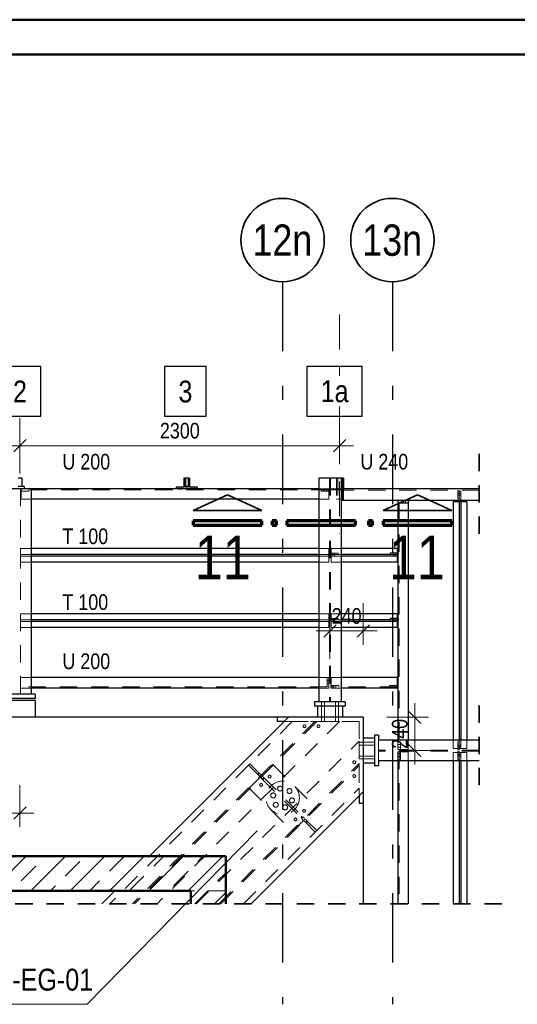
# Model space of a CAD drawing. Header units: millimetres. Extents: x 0 to 96, y -6 to 70.6.
# Tile 97 of 138: x 45.5 to 49, y 35 to 42. Entities that reach past the tile are written whole.
import ezdxf
from ezdxf.enums import TextEntityAlignment as Align

# ---------------------------------------------------------------- set-up
doc = ezdxf.new("R2010")
doc.units = ezdxf.units.MM
for name, pattern in [('DASHDOT', [1, 0.5, -0.25, 0, -0.25]), ('DASHDOTX2', [2, 1, -0.5, 0, -0.5]), ('HIDDEN', [0.375, 0.25, -0.125])]:
    doc.linetypes.add(name, pattern=pattern)
doc.layers.add('Achsen', color=7, linetype='Continuous', lineweight=20)
doc.layers.add('Schraffuren', color=7, linetype='Continuous', lineweight=20)
doc.styles.add('Arial Narrow', font='ARIALN.TTF')
doc.dimstyles.new('Arch_Strakon_dimstyle', dxfattribs={"dimtxt": 15.75, "dimasz": 1, "dimexe": 1.25, "dimexo": 0.0625, "dimgap": 1, "dimtad": 0, "dimdec": 3, "dimzin": 12, "dimdsep": 46, "dimtxsty": 'Arial Narrow', "dimblk": 'Arrowhead_Tick', "dimsah": 1, "dimcen": 0, "dimse1": 1, "dimse2": 1, "dimclrd": 6, "dimclrt": 2, "dimazin": 0, "dimtfac": 1, "dimtdec": 4, "dimtmove": 0, "dimatfit": 3, "dimldrblk": 'NONE', "dimfxl": 1, "dimtvp": 1, "dimtolj": 1, "dimtzin": 0, "dimlwd": 13, "dimarcsym": 2})
pattern_1 = [(45, (0, 0), (-0.14142136, 0.14142136), [0.15, -0.1]), (45, (-0.07071, 0.07071), (-0.14142136, 0.14142136), [])]

# ---------------------------------------------------------------- blocks, each defined once
blk = doc.blocks.new('Arrowhead_Tick')
at = {"color": 0, "linetype": 'Continuous', "lineweight": -2}
for p, q in [((0, 20), (0, -10)), ((-1, 0), (0, 0)), ((10, 0), (0, 0))]:
    blk.add_line(p, q, dxfattribs=at)
at = {"color": 2, "linetype": 'Continuous', "lineweight": 35}
blk.add_line((4.42, 4.42), (-4.42, -4.42), dxfattribs=at)
blk = doc.blocks.new('*D29')
at = {"layer": 'Achsen', "color": 6, "linetype": 'Continuous', "lineweight": 13}
blk.add_line((43.1691, 38.9836), (45.4497, 38.9836), dxfattribs=at)
at = {"layer": 'Defpoints', "color": 0}
for p in [(43.1591, 40.1634), (45.4597, 38.9836), (45.4597, 37.1492)]:
    blk.add_point(p, dxfattribs=at)
at = {"layer": 'Achsen', "color": 6, "lineweight": 13, "xscale": 0.01, "yscale": 0.01, "zscale": 0.01}
blk.add_blockref('Arrowhead_Tick', (45.4597, 38.9836), dxfattribs=at)
at = {"layer": 'Achsen', "color": 6, "lineweight": 13, "xscale": 0.01, "yscale": 0.01, "zscale": 0.01, "rotation": 180}
blk.add_blockref('Arrowhead_Tick', (43.1591, 38.9836), dxfattribs=at)
at = {"layer": 'Achsen', "color": 3, "lineweight": -2, "insert": (44.3094, 39.0911), "char_height": 0.1125, "attachment_point": 5, "style": 'Arial Narrow'}
blk.add_mtext('\\A1;2301', dxfattribs=at)
blk = doc.blocks.new('_None')
blk = doc.blocks.new('*D30')
at = {"layer": 'Achsen', "color": 6, "linetype": 'Continuous', "lineweight": 13}
blk.add_line((45.4697, 38.9836), (47.7497, 38.9836), dxfattribs=at)
at = {"layer": 'Defpoints', "color": 0}
for p in [(47.7597, 39.9269), (47.7597, 38.9836), (45.4597, 37.1492)]:
    blk.add_point(p, dxfattribs=at)
at = {"layer": 'Achsen', "color": 6, "lineweight": 13, "xscale": 0.01, "yscale": 0.01, "zscale": 0.01}
blk.add_blockref('Arrowhead_Tick', (47.7597, 38.9836), dxfattribs=at)
at = {"layer": 'Achsen', "color": 6, "lineweight": 13, "xscale": 0.01, "yscale": 0.01, "zscale": 0.01, "rotation": 180}
blk.add_blockref('Arrowhead_Tick', (45.4597, 38.9836), dxfattribs=at)
at = {"layer": 'Achsen', "color": 3, "lineweight": -2, "insert": (46.6097, 39.0911), "char_height": 0.1125, "attachment_point": 5, "style": 'Arial Narrow'}
blk.add_mtext('\\A1;2300', dxfattribs=at)
blk = doc.blocks.new('*D64')
at = {"layer": 'Achsen', "color": 6, "linetype": 'Continuous', "lineweight": 13}
blk.add_line((47.6997, 37.65), (47.9199, 37.65), dxfattribs=at)
at = {"layer": 'Defpoints', "color": 0}
for p in [(47.9299, 37.65), (47.6897, 37.1092), (47.9299, 37.0294)]:
    blk.add_point(p, dxfattribs=at)
at = {"layer": 'Achsen', "color": 6, "lineweight": 13, "xscale": 0.01, "yscale": 0.01, "zscale": 0.01}
blk.add_blockref('Arrowhead_Tick', (47.9299, 37.65), dxfattribs=at)
at = {"layer": 'Achsen', "color": 6, "lineweight": 13, "xscale": 0.01, "yscale": 0.01, "zscale": 0.01, "rotation": 180}
blk.add_blockref('Arrowhead_Tick', (47.6897, 37.65), dxfattribs=at)
at = {"layer": 'Achsen', "color": 3, "lineweight": 35, "insert": (47.8098, 37.7574), "char_height": 0.1125, "attachment_point": 5, "style": 'Arial Narrow'}
blk.add_mtext('\\A1;240', dxfattribs=at)
blk = doc.blocks.new('*D65')
at = {"layer": 'Achsen', "color": 6, "linetype": 'Continuous', "lineweight": 13}
blk.add_line((48.3, 36.7996), (48.3, 37.0194), dxfattribs=at)
at = {"layer": 'Defpoints', "color": 0}
for p in [(47.9299, 37.0294), (48.3, 37.0294), (48.04, 36.7896)]:
    blk.add_point(p, dxfattribs=at)
at = {"layer": 'Achsen', "color": 6, "lineweight": 13, "xscale": 0.01, "yscale": 0.01, "zscale": 0.01}
for p, rotation in [((48.3, 37.0294), 90), ((48.3, 36.7896), 270)]:
    blk.add_blockref('Arrowhead_Tick', p, dxfattribs=dict(at, rotation=rotation))
at = {"layer": 'Achsen', "color": 3, "lineweight": 35, "insert": (48.1926, 36.9095), "char_height": 0.1125, "attachment_point": 5, "rotation": 90, "style": 'Arial Narrow'}
blk.add_mtext('\\A1;240', dxfattribs=at)

msp = doc.modelspace()

# ---------------------------------------------------------------- hatches: boundary and pattern name
at = {"layer": 'Schraffuren', "lineweight": 13}
h = msp.add_hatch(dxfattribs=at)
h.set_pattern_fill('bB', color=6, scale=0.01, angle=45, style=0, pattern_type=2)
h.set_pattern_definition(pattern_1)
h.paths.add_polyline_path([(46.9396559, 35.7792226), (35.3846559, 35.7792226), (35.3846559, 36.0292266), (46.9396559, 36.0292247)])
h = msp.add_hatch(dxfattribs=at)
h.set_pattern_fill('bB', color=6, scale=0.01, angle=45, style=0, pattern_type=2)
h.set_pattern_definition(pattern_1)
h.paths.add_polyline_path([(46.9398316, 35.7792247), (46.9398316, 35.6861335), (46.6898316, 35.6861335), (46.6898316, 35.7792247)])

# ---------------------------------------------------------------- linework, layer by layer
at = {"color": 4, "linetype": 'Continuous', "lineweight": 50}
for p, q in [((87.5, 42.05), (0, 42.05)), ((87.25, 41.8), (1, 41.8)), ((46.9396559, 36.029231), (35.3846559, 36.0292266)), ((46.9396559, 36.0292247), (46.9396559, 35.7792226)), ((46.6898316, 35.7792226), (35.3846559, 35.7792226)), ((46.6898316, 35.7792247), (46.6898316, 35.6861335)), ((46.9398316, 35.7792226), (46.9396559, 35.7792226)), ((46.9398316, 35.7792247), (46.9398316, 35.6861335))]:
    msp.add_line(p, q, dxfattribs=at)
at = {"color": 3, "linetype": 'Continuous', "lineweight": 25}
for p, q in [((45.6087831, 39.5526023), (45.3095581, 39.5526023)), ((45.6087831, 39.1951023), (45.6087831, 39.5526023)), ((46.7991647, 39.5526023), (46.4999397, 39.5526023)), ((46.4999397, 39.5526023), (46.4999397, 39.1951023)), ((46.7991647, 39.1951023), (46.7991647, 39.5526023)), ((47.9215041, 39.5526023), (47.5230541, 39.5526023)), ((47.5230541, 39.5526023), (47.5230541, 39.1951023)), ((47.9215041, 39.1951023), (47.9215041, 39.5526023)), ((45.3095581, 39.1951023), (45.6087831, 39.1951023)), ((46.4999397, 39.1951023), (46.7991647, 39.1951023)), ((47.5230541, 39.1951023), (47.9215041, 39.1951023))]:
    msp.add_line(p, q, dxfattribs=at)
at = {"color": 2, "linetype": 'HIDDEN', "lineweight": 35, "ltscale": 0.5}
for p, q in [((48.7637737, 38.9242226), (48.7637737, 38.3392226)), ((48.7637737, 37.1142526), (48.7637737, 36.4642526)), ((48.9260159, 35.6861335), (7.2621145, 35.6861335))]:
    msp.add_line(p, q, dxfattribs=at)
at = {"color": 6, "linetype": 'HIDDEN', "lineweight": 13, "ltscale": 0.5}
for p, q in [((46.6489699, 38.7255763), (46.6389699, 38.7255763)), ((46.6489699, 38.7125563), (46.6389699, 38.7125563)), ((46.6799699, 38.7255763), (46.6699699, 38.7255763)), ((46.6799699, 38.7125563), (46.6699699, 38.7125563)), ((47.6859201, 38.7490763), (47.6859201, 37.1392255)), ((47.6934201, 38.7490763), (47.6934201, 37.1392255)), ((47.7370699, 38.7490763), (47.7370699, 38.5990763)), ((47.7470699, 38.7490763), (47.7470699, 38.5990763)), ((47.7475699, 38.7490763), (47.7475699, 38.5990763)), ((47.7696701, 38.7490763), (47.7696701, 38.6742226)), ((47.7776701, 38.7255763), (47.7696701, 38.7255763)), ((47.7776701, 38.7255763), (47.7696701, 38.7255763)), ((47.7776701, 38.7125762), (47.7696701, 38.7125761)), ((47.7776701, 38.7125563), (47.7696701, 38.7125563)), ((47.7725699, 38.7490763), (47.7725699, 38.5990763)), ((47.7730699, 38.7490763), (47.7730699, 38.6255763)), ((47.7876701, 38.7255762), (47.7776701, 38.7255763)), ((47.7876701, 38.7125762), (47.7776701, 38.7125762)), ((45.4634681, 38.6740763), (45.4634681, 37.1942261)), ((45.4686315, 38.6655763), (45.4636315, 38.6655763)), ((45.4636315, 38.6655763), (45.4636315, 38.6555763)), ((45.5236315, 38.6555763), (45.4636315, 38.6555763)), ((45.4686315, 38.6740763), (45.4686315, 38.5990763)), ((47.6809201, 38.6655763), (45.4686315, 38.6655763)), ((45.5236315, 38.6655763), (45.5236315, 38.6555763)), ((46.6049699, 38.6840763), (46.6049699, 38.6740763)), ((46.6049699, 38.6740763), (46.6049699, 38.6655763)), ((46.6239699, 38.6840763), (46.6239699, 38.6740763)), ((46.6239699, 38.6740763), (46.6239699, 38.6655763)), ((46.6949699, 38.6840763), (46.6949699, 38.6740763)), ((46.6949699, 38.6740763), (46.6949699, 38.6655763)), ((46.7139699, 38.6840763), (46.7139699, 38.6740763)), ((46.7139699, 38.6740763), (46.7139699, 38.6655763)), ((47.6809201, 38.6740763), (47.6096701, 38.6740763)), ((47.6261201, 38.6655763), (47.6261201, 38.6555763)), ((47.6861201, 38.6555763), (47.6261201, 38.6555763)), ((47.6466201, 38.6740763), (47.6466201, 38.6655763)), ((47.6466201, 38.6655763), (47.6466201, 38.6555763)), ((47.6656201, 38.6740763), (47.6656201, 38.6655763)), ((47.6656201, 38.6655763), (47.6656201, 38.6555763)), ((47.6809201, 38.6740763), (47.6809201, 38.5990763)), ((47.6861201, 38.6655763), (47.6809201, 38.6655763)), ((47.6861201, 38.6655763), (47.6861201, 38.6555763)), ((47.7134201, 38.6742226), (47.6934201, 38.6742226)), ((47.7134201, 38.6662226), (47.6934201, 38.6662226)), ((47.7696701, 38.6742226), (47.7134201, 38.6742226)), ((47.7134201, 38.6742226), (47.7134201, 38.6662226)), ((47.7696701, 38.6662226), (47.7134201, 38.6662226)), ((47.7696701, 38.6662226), (47.7696701, 38.5892226)), ((47.7730699, 38.6255763), (47.7696701, 38.6255763)), ((47.7730699, 38.6255763), (47.7730699, 38.6250839)), ((47.7730699, 38.6250839), (47.7730699, 38.623677)), ((47.7876701, 38.6742226), (47.7876701, 38.6647226)), ((47.7876701, 38.6647226), (47.7876701, 38.5892226)), ((48.7637737, 38.6647226), (47.7876701, 38.6647226)), ((48.6105159, 38.6647226), (48.6105159, 38.6047226)), ((48.6205159, 38.6407226), (48.6105159, 38.6407226)), ((48.6205159, 38.6287226), (48.6105159, 38.6287226)), ((48.6205159, 38.6647226), (48.6205159, 38.6545763)), ((48.6205159, 38.6545763), (48.6205159, 38.6047226)), ((48.6315159, 38.6545763), (48.6205159, 38.6545763)), ((48.6315159, 38.6407227), (48.6205159, 38.6407226)), ((48.6315159, 38.6287227), (48.6205159, 38.6287226)), ((48.6315159, 38.6545763), (48.6315159, 38.5892226)), ((45.5397181, 38.5990763), (45.4686315, 38.5990763)), ((47.6809201, 38.5990763), (47.6096701, 38.5990763)), ((47.7470699, 38.5990763), (47.7370699, 38.5990763)), ((47.7725699, 38.5990763), (47.7475699, 38.5990763)), ((47.7730699, 38.6125763), (47.7696701, 38.6125763)), ((47.7730699, 38.623677), (47.7730699, 38.6215697)), ((47.7730699, 38.6215697), (47.7730699, 38.6190827)), ((47.7730699, 38.6190827), (47.7730699, 38.6165948)), ((47.7730699, 38.6165948), (47.7730699, 38.6144846)), ((47.7730699, 38.6144846), (47.7730699, 38.6130735)), ((47.7730699, 38.6130735), (47.7730699, 38.6125763)), ((47.7730699, 38.6125763), (47.7730699, 38.5990763)), ((47.7776701, 38.5990763), (47.7730699, 38.5990763)), ((48.1870167, 38.5690763), (48.1870167, 36.7978026)), ((48.2130153, 38.5790763), (48.2130152, 38.5690763)), ((48.2130153, 38.5890763), (48.2130153, 38.5790763)), ((48.2340153, 38.5790763), (48.2340152, 38.5690763)), ((48.2340153, 38.5890763), (48.2340153, 38.5790763)), ((48.6205159, 38.6047226), (48.6105159, 38.6047226)), ((48.6205159, 38.6047226), (48.6205159, 38.5892226)), ((48.6315159, 38.5790763), (48.6205159, 38.5790763)), ((45.5397181, 38.2442261), (45.4636315, 38.2442261)), ((45.4636315, 38.2442261), (45.4636315, 38.1997261)), ((45.5397181, 38.1997261), (45.4636315, 38.1997261)), ((45.4636315, 38.1997261), (45.4636315, 38.1887261)), ((47.6809201, 38.2442261), (47.6096701, 38.2442261)), ((47.6809201, 38.1997261), (47.6096701, 38.1997261)), ((47.6809201, 38.2442261), (47.6809201, 38.1997261)), ((47.6809201, 38.1997261), (47.6809201, 38.1887261)), ((47.7478567, 38.2097261), (47.6878567, 38.2097261)), ((47.6878567, 38.2097261), (47.6878567, 38.1997261)), ((47.6984201, 38.1997261), (47.6878567, 38.1997261)), ((47.7696701, 38.2442261), (47.6984201, 38.2442261)), ((47.6984201, 38.2442261), (47.6984201, 38.1997261)), ((47.7478567, 38.1997261), (47.6984201, 38.1997261)), ((47.6984201, 38.1997261), (47.6984201, 38.1887261)), ((47.711859, 38.2097261), (47.7118589, 38.1997261)), ((47.7118589, 38.1997261), (47.7118589, 38.1887261)), ((47.7238589, 38.1997261), (47.7238588, 38.1887261)), ((47.7238589, 38.2097261), (47.7238589, 38.1997261)), ((47.7478567, 38.2097261), (47.7478567, 38.1997261)), ((47.7696701, 38.1997261), (47.7478567, 38.1997261)), ((48.1735159, 38.1997261), (48.1235159, 38.1997261)), ((48.1475159, 38.2097261), (48.147516, 38.1997261)), ((48.147516, 38.1997261), (48.147516, 38.1887261)), ((48.1595159, 38.2097261), (48.159516, 38.1997261)), ((48.159516, 38.1997261), (48.159516, 38.1887261)), ((48.1735159, 38.2097261), (48.1735159, 38.1997261)), ((48.1835159, 38.2097261), (48.1785167, 38.2097261)), ((48.1835159, 38.1997261), (48.1785167, 38.1997261)), ((48.1835159, 38.2097261), (48.1835159, 38.1997261)), ((45.5397181, 38.1887261), (45.4636315, 38.1887261)), ((45.4636315, 38.1887261), (45.4636315, 38.1442261)), ((45.5397181, 38.1442261), (45.4636315, 38.1442261)), ((47.6809201, 38.1887261), (47.6096701, 38.1887261)), ((47.6809201, 38.1442261), (47.6096701, 38.1442261)), ((47.6809201, 38.1887261), (47.6809201, 38.1442261)), ((47.7696701, 38.1887261), (47.6984201, 38.1887261)), ((47.6984201, 38.1887261), (47.6984201, 38.1442261)), ((47.7696701, 38.1442261), (47.6984201, 38.1442261)), ((45.5397181, 37.7742261), (45.4636315, 37.7742261)), ((45.4636315, 37.7742261), (45.4636315, 37.7297261)), ((45.5397181, 37.7297261), (45.4636315, 37.7297261)), ((45.4636315, 37.7297261), (45.4636315, 37.7187261)), ((45.5397181, 37.7187261), (45.4636315, 37.7187261)), ((45.4636315, 37.7187261), (45.4636315, 37.6742261)), ((47.6809201, 37.7742261), (47.6096701, 37.7742261)), ((47.6809201, 37.7297261), (47.6096701, 37.7297261)), ((47.6809201, 37.7187261), (47.6096701, 37.7187261)), ((47.6809201, 37.7742261), (47.6809201, 37.7297261)), ((47.6809201, 37.7297261), (47.6809201, 37.7187261)), ((47.6809201, 37.7187261), (47.6809201, 37.6742261)), ((47.7478567, 37.7397261), (47.6878567, 37.7397261)), ((47.6878567, 37.7397261), (47.6878567, 37.7297261)), ((47.6984201, 37.7297261), (47.6878567, 37.7297261)), ((47.7696701, 37.7742261), (47.6984201, 37.7742261)), ((47.6984201, 37.7742261), (47.6984201, 37.7297261)), ((47.7478567, 37.7297261), (47.6984201, 37.7297261)), ((47.6984201, 37.7297261), (47.6984201, 37.7187261)), ((47.7696701, 37.7187261), (47.6984201, 37.7187261)), ((47.6984201, 37.7187261), (47.6984201, 37.6742261)), ((47.7118567, 37.7297261), (47.7118566, 37.7187261)), ((47.7118567, 37.7397261), (47.7118567, 37.7297261)), ((47.7238567, 37.7297261), (47.7238566, 37.7187261)), ((47.7238567, 37.7397261), (47.7238567, 37.7297261)), ((47.7478567, 37.7397261), (47.7478567, 37.7297261)), ((47.7696701, 37.7297261), (47.7478567, 37.7297261)), ((48.1735159, 37.7297261), (48.1235159, 37.7297261)), ((48.1475181, 37.7397261), (48.1475182, 37.7297261)), ((48.1475182, 37.7297261), (48.1475182, 37.7187261)), ((48.1595181, 37.7397261), (48.1595182, 37.7297261)), ((48.1595182, 37.7297261), (48.1595182, 37.7187261)), ((48.1735159, 37.7397261), (48.1735159, 37.7297261)), ((48.1835159, 37.7397261), (48.1785167, 37.7397261)), ((48.1835159, 37.7297261), (48.1785167, 37.7297261)), ((48.1835159, 37.7397261), (48.1835159, 37.7297261)), ((45.5397181, 37.6742261), (45.4636315, 37.6742261)), ((47.6809201, 37.6742261), (47.6096701, 37.6742261)), ((47.7696701, 37.6742261), (47.6984201, 37.6742261)), ((45.5397181, 37.3142261), (45.4636315, 37.3142261)), ((45.4636315, 37.3142261), (45.4636315, 37.2392261)), ((47.6709201, 37.3142261), (47.6096701, 37.3142261)), ((47.6709201, 37.3142261), (47.6709201, 37.2477261)), ((47.6809201, 37.3142261), (47.6709201, 37.3142261)), ((47.6809201, 37.2947254), (47.6709201, 37.2947254)), ((47.6809201, 37.3142261), (47.6809201, 37.2392261)), ((47.6934201, 37.2947255), (47.6859201, 37.2947255)), ((47.7696701, 37.3142261), (47.6984201, 37.3142261)), ((47.6984201, 37.3142261), (47.6984201, 37.2392261)), ((47.6709201, 37.2477254), (45.4636315, 37.2477254)), ((45.5397181, 37.2392261), (45.4636315, 37.2392261)), ((47.6709201, 37.2392261), (47.6096701, 37.2392261)), ((47.6809201, 37.2737254), (47.6709201, 37.2737254)), ((47.6809201, 37.2392261), (47.6709201, 37.2392261)), ((47.6934201, 37.2737255), (47.6859201, 37.2737255)), ((47.7534201, 37.2577254), (47.6934201, 37.2577254)), ((47.6984201, 37.2477254), (47.6934201, 37.2477254)), ((48.1735159, 37.2477254), (47.6984201, 37.2477254)), ((47.7696701, 37.2392261), (47.6984201, 37.2392261)), ((47.7139201, 37.2577254), (47.7139201, 37.2477261)), ((47.7139201, 37.2477261), (47.7139201, 37.2392261)), ((47.7329201, 37.2577254), (47.7329201, 37.2477261)), ((47.7329201, 37.2477261), (47.7329201, 37.2392261)), ((47.7534201, 37.2577254), (47.7534201, 37.2477254)), ((48.1185159, 37.2577261), (48.1185159, 37.2477261)), ((48.1735159, 37.2577254), (48.1185159, 37.2577254)), ((48.1390159, 37.2577261), (48.1390159, 37.2477261)), ((48.1390159, 37.2477261), (48.1390159, 37.2392261)), ((48.1580159, 37.2577261), (48.1580159, 37.2477261)), ((48.1580159, 37.2477261), (48.1580159, 37.2392261)), ((47.6297065, 37.1392255), (47.6297063, 37.1092255)), ((47.6507065, 37.1392255), (47.6507063, 37.1092255)), ((47.7297064, 37.1392255), (47.7297063, 37.1092255)), ((47.7507064, 37.1392255), (47.7507063, 37.1092255)), ((47.6297063, 37.1092255), (47.6297059, 37.0292261)), ((47.6507063, 37.1092255), (47.6507059, 37.0292261)), ((47.7297063, 37.1092255), (47.7297059, 37.0292261)), ((47.7507063, 37.1092255), (47.7507059, 37.0292261)), ((47.4191812, 36.9991673), (46.1064499, 35.6861335)), ((47.5818158, 36.999186), (46.2690657, 35.6861335)), ((47.5959579, 36.9991877), (46.2832063, 35.6861335)), ((47.7585925, 36.9992064), (46.4458221, 35.6861335)), ((47.9000104, 36.9995109), (47.36289, 36.9995069)), ((47.9300104, 37.0292255), (47.3926086, 37.0292255)), ((47.7585925, 36.9992064), (47.4191812, 36.9991673)), ((47.6000335, 37.0293761), (47.6000335, 37.0292255)), ((47.6297059, 37.0292261), (47.6297058, 36.9992261)), ((47.6297058, 36.9992146), (47.6305011, 36.9992146)), ((47.6305091, 36.9991984), (47.6297058, 36.9991983)), ((47.6327738, 36.9992063), (47.6305011, 36.9992064)), ((47.6305091, 36.9992065), (47.6327885, 36.9992065)), ((47.6327738, 36.9992076), (47.636178, 36.9992075)), ((47.6361972, 36.9992053), (47.6327885, 36.9992053)), ((47.6402162, 36.9992062), (47.636178, 36.9992063)), ((47.6442336, 36.9992062), (47.6402162, 36.9992062)), ((47.6476231, 36.9992054), (47.6442144, 36.9992053)), ((47.6442336, 36.9992074), (47.6476378, 36.9992073)), ((47.6476231, 36.9992067), (47.6499026, 36.9992068)), ((47.6499105, 36.9992059), (47.6476378, 36.999206)), ((47.6507058, 36.9991996), (47.6499026, 36.9991996)), ((47.6499105, 36.9992132), (47.6507058, 36.9992131)), ((47.6507059, 37.0292261), (47.6507058, 36.9992261)), ((47.7297059, 37.0292261), (47.7297058, 36.9992261)), ((47.7297058, 36.9992074), (47.730501, 36.9992073)), ((47.730509, 36.9992046), (47.7297058, 36.9992046)), ((47.7327738, 36.9992038), (47.730501, 36.9992039)), ((47.730509, 36.999208), (47.7327885, 36.9992081)), ((47.7327738, 36.9992062), (47.736178, 36.9992061)), ((47.7361972, 36.9992057), (47.7327885, 36.9992057)), ((47.7402162, 36.9992055), (47.736178, 36.9992055)), ((47.7442335, 36.9992055), (47.7402162, 36.9992055)), ((47.747623, 36.9992058), (47.7442143, 36.9992058)), ((47.7442335, 36.999206), (47.7476377, 36.999206)), ((47.747623, 36.9992083), (47.7499025, 36.9992083)), ((47.7499105, 36.9992034), (47.7476377, 36.9992035)), ((47.7507057, 36.9992059), (47.7499025, 36.9992058)), ((47.7499105, 36.9992059), (47.7507057, 36.9992059)), ((47.7507059, 37.0292261), (47.7507057, 36.9992261)), ((47.7800335, 37.0293761), (47.7800335, 37.0292255)), ((47.9000745, 36.9992261), (47.9000745, 36.8578048)), ((46.7283391, 35.6861335), (47.9000104, 36.8578048)), ((47.9000745, 36.8578048), (47.9000745, 36.6951702)), ((48.0400104, 36.8642526), (48.0400104, 36.7928026)), ((48.1785167, 36.8642526), (48.1785167, 36.7978026)), ((48.2535167, 36.8642526), (48.2535167, 36.7978026)), ((48.5760159, 36.8642526), (48.5760159, 36.803366)), ((48.6205159, 36.8642526), (48.6205159, 36.8528026)), ((48.6315159, 36.8642526), (48.6315159, 36.803366)), ((48.6760159, 36.8642526), (48.6760159, 36.803366)), ((47.9300104, 36.8497261), (47.9000745, 36.8497261)), ((47.9300104, 36.8287261), (47.9000745, 36.8287261)), ((48.0100104, 36.8497261), (47.9300104, 36.8497261)), ((48.0100104, 36.8287261), (47.9300104, 36.8287261)), ((48.7637737, 36.7928026), (48.0400104, 36.7928026)), ((48.0400104, 36.7857026), (48.0400104, 36.7142526)), ((48.7637737, 36.7857026), (48.0400104, 36.7857026)), ((48.1870159, 36.8323026), (48.1785159, 36.8323026)), ((48.1870159, 36.8133026), (48.1785159, 36.8133026)), ((48.2535159, 36.7978026), (48.1785159, 36.7978026)), ((48.1970159, 36.8528026), (48.1870159, 36.8528026)), ((48.1970159, 36.8323026), (48.1870159, 36.8323026)), ((48.1970159, 36.8133026), (48.1870159, 36.8133026)), ((48.1870167, 36.7978026), (48.1870167, 36.7928026)), ((48.1870167, 36.7857026), (48.1870167, 36.7807026)), ((48.1970159, 36.8528026), (48.1970159, 36.7928026)), ((48.1970159, 36.7857026), (48.1970159, 36.7257026)), ((48.6205159, 36.803366), (48.5760159, 36.803366)), ((48.6205159, 36.8528026), (48.6105159, 36.8528026)), ((48.6105159, 36.8528026), (48.6105159, 36.7928026)), ((48.6205159, 36.8288026), (48.6105159, 36.8288026)), ((48.6205159, 36.8168026), (48.6105159, 36.8168026)), ((48.6105159, 36.7857026), (48.6105159, 36.7257026)), ((48.6205159, 36.8528026), (48.6205159, 36.803366)), ((48.6315159, 36.8288025), (48.6205159, 36.8288026)), ((48.6315159, 36.8168025), (48.6205159, 36.8168026)), ((48.6315159, 36.803366), (48.6205159, 36.803366)), ((48.6205159, 36.803366), (48.6205159, 36.7928026)), ((48.6205159, 36.7857026), (48.6205159, 36.7757026)), ((48.6760159, 36.803366), (48.6315159, 36.803366)), ((47.9300104, 36.7497261), (47.9000745, 36.7497261)), ((47.9300104, 36.7287261), (47.9000745, 36.7287261)), ((48.0100104, 36.7497261), (47.9300104, 36.7497261)), ((48.0100104, 36.7287261), (47.9300104, 36.7287261)), ((48.2535167, 36.7807026), (48.1785167, 36.7807026)), ((48.1785167, 36.7807026), (48.1785167, 36.7142526)), ((48.1870167, 36.7652026), (48.1785167, 36.7652026)), ((48.1870167, 36.7462026), (48.1785167, 36.7462026)), ((48.1970159, 36.7257026), (48.1870159, 36.7257026)), ((48.1870167, 36.7807026), (48.1870167, 35.6861335)), ((48.1970159, 36.7652026), (48.1870167, 36.7652026)), ((48.1970159, 36.7462026), (48.1870167, 36.7462026)), ((48.2535167, 36.7807026), (48.2535167, 36.7142526)), ((48.6205159, 36.7757026), (48.5760159, 36.7757026)), ((48.5760159, 36.7757026), (48.5760159, 36.7142526)), ((48.6205159, 36.7617027), (48.6105159, 36.7617026)), ((48.6205159, 36.7497027), (48.6105159, 36.7497026)), ((48.6205159, 36.7257026), (48.6105159, 36.7257026)), ((48.6205159, 36.7757026), (48.6205159, 36.7257026)), ((48.6315159, 36.7757026), (48.6205159, 36.7757026)), ((48.6315159, 36.7617027), (48.6205159, 36.7617027)), ((48.6315159, 36.7497027), (48.6205159, 36.7497027)), ((48.6205159, 36.7257026), (48.6205159, 36.7142526)), ((48.6760159, 36.7757026), (48.6315159, 36.7757026)), ((48.6315159, 36.7757026), (48.6315159, 36.7142526)), ((48.6760159, 36.7757026), (48.6760159, 36.7142526)), ((46.8909736, 35.6861335), (47.9000104, 36.6951702)), ((46.9051158, 35.6861335), (47.9000104, 36.6810281)), ((47.1037862, 36.6831908), (47.1143928, 36.6937974)), ((47.1038139, 36.6832185), (47.1705957, 36.6164368)), ((47.1087633, 36.519106), (47.2784689, 36.6888116)), ((47.1144205, 36.6938251), (47.1812023, 36.6270434)), ((47.2784689, 36.6888116), (47.5895959, 36.3776847)), ((47.9000745, 36.6951702), (47.9000745, 36.6810281)), ((47.9000745, 36.6810281), (47.9000745, 36.5183935)), ((47.1695472, 36.6174299), (47.1801538, 36.6280365)), ((47.170568, 36.6164091), (47.1811746, 36.6270157)), ((47.1705957, 36.6164368), (47.1851312, 36.6019012)), ((47.1812023, 36.6270434), (47.1957378, 36.6125078)), ((47.1851035, 36.6018735), (47.1957101, 36.6124801)), ((47.1921746, 36.5948025), (47.2027812, 36.6054091)), ((47.1922023, 36.5948302), (47.2032023, 36.5838302)), ((47.2028089, 36.6054368), (47.2138089, 36.5944368)), ((47.2031746, 36.5838025), (47.2137812, 36.5944091)), ((47.2032023, 36.5838302), (47.4849684, 36.3020641)), ((47.2077309, 36.5792461), (47.2183375, 36.5898527)), ((47.2138089, 36.5944368), (47.495575, 36.3126707)), ((47.0677503, 35.6861335), (47.9000104, 36.5183935)), ((47.1087633, 36.519106), (47.4198903, 36.207979)), ((47.9000745, 36.5183935), (47.9000745, 36.4624891)), ((47.4198903, 36.207979), (47.5895959, 36.3776847)), ((47.4803843, 36.3065927), (47.4909909, 36.3171993)), ((47.4849407, 36.3020364), (47.4955473, 36.312643)), ((47.4849684, 36.3020641), (47.4959684, 36.2910641)), ((47.495575, 36.3126707), (47.506575, 36.3016707)), ((47.513646, 36.2945996), (47.524646, 36.2835996)), ((47.5030394, 36.283993), (47.5140394, 36.272993)), ((47.5140394, 36.272993), (47.524646, 36.2835996)), ((47.5140394, 36.272993), (47.5843567, 36.2026757)), ((47.5185958, 36.2684367), (47.5292024, 36.2790433)), ((47.524646, 36.2835996), (47.5949633, 36.2132823)), ((46.9396559, 35.7792226), (46.6898316, 35.7792226))]:
    msp.add_line(p, q, dxfattribs=at)
at = {"color": 2, "linetype": 'Continuous', "lineweight": 35}
for p, q in [((46.9522354, 38.6299483), (46.7047435, 38.5174491)), ((47.1997387, 38.5174491), (46.9522354, 38.6299483)), ((48.0719549, 38.5174491), (48.3194582, 38.6299483)), ((48.3194582, 38.6299483), (48.5669501, 38.5174491)), ((46.7047435, 38.5174491), (47.1997387, 38.5174491)), ((48.5669501, 38.5174491), (48.0719549, 38.5174491)), ((45.5039122, 36.3840373), (45.4155239, 36.2956489))]:
    msp.add_line(p, q, dxfattribs=at)
at = {"color": 1, "linetype": 'Continuous', "lineweight": 70}
for p, q in [((47.1997387, 38.4424483), (46.7047435, 38.4424483)), ((46.7047435, 38.4424483), (46.7047435, 38.4124438)), ((46.7047435, 38.4124438), (47.1997387, 38.4124438)), ((47.1997387, 38.4124438), (47.1997387, 38.4424483)), ((47.3047439, 38.4424483), (47.2747375, 38.4424483)), ((47.2747375, 38.4424483), (47.2747375, 38.4124438)), ((47.2747375, 38.4124438), (47.3047439, 38.4124438)), ((47.3047439, 38.4124438), (47.3047439, 38.4424483)), ((47.8747398, 38.4424483), (47.3797447, 38.4424483)), ((47.3797447, 38.4424483), (47.3797447, 38.4124438)), ((47.3797447, 38.4124438), (47.8747398, 38.4124438)), ((47.8747398, 38.4124438), (47.8747398, 38.4424483)), ((47.9969561, 38.4424483), (47.9669497, 38.4424483)), ((47.9669497, 38.4424483), (47.9669497, 38.4124438)), ((47.9669497, 38.4124438), (47.9969561, 38.4124438)), ((47.9969561, 38.4124438), (47.9969561, 38.4424483)), ((48.5669501, 38.4424483), (48.0719549, 38.4424483)), ((48.0719549, 38.4424483), (48.0719549, 38.4124438)), ((48.0719549, 38.4124438), (48.5669501, 38.4124438)), ((48.5669501, 38.4124438), (48.5669501, 38.4424483))]:
    msp.add_line(p, q, dxfattribs=at)
at = {"color": 6, "linetype": 'Continuous', "lineweight": 13}
for p, q in [((45.4597181, 36.5398431), (45.4597181, 36.2398431)), ((8.4494765, 36.3398431), (45.5597181, 36.3398431))]:
    msp.add_line(p, q, dxfattribs=at)
at = {"color": 5, "linetype": 'Continuous', "lineweight": 18}
for q in [(47.1650826, 36.2115834), (43.4701298, 34.9628747)]:
    msp.add_line((45.9418504, 34.9628747), q, dxfattribs=at)
at = {"color": 6, "linetype": 'HIDDEN', "lineweight": 13, "ltscale": 0.5}
for centre, radius in [((47.5068765, 36.9642261), 0.01), ((47.6068765, 36.9642261), 0.01), ((47.8650745, 36.7060281), 0.01), ((47.255906, 36.6026659), 0.01), ((47.8650745, 36.6060281), 0.01), ((47.1949731, 36.5417331), 0.01), ((47.3496738, 36.4492228), 0.12), ((47.3311264, 36.5160101), 0.0178428), ((47.3987412, 36.4978928), 0.0178428), ((47.2816289, 36.4665127), 0.0178428), ((47.4168585, 36.430278), 0.0178428), ((47.2997462, 36.3988979), 0.0178428), ((47.367361, 36.3807805), 0.0178428), ((47.5035143, 36.3550576), 0.01), ((47.4425815, 36.2941247), 0.01)]:
    msp.add_circle(centre, radius, dxfattribs=at)
at = {"layer": 'Achsen', "color": 3, "linetype": 'DASHDOTX2', "lineweight": 25, "ltscale": 0.5}
for p, q in [((47.3490671, 40.1633737), (47.3496598, 34.9628747)), ((48.1390671, 40.1633737), (48.1396598, 34.9628747))]:
    msp.add_line(p, q, dxfattribs=at)
at = {"layer": 'Achsen', "color": 5, "linetype": 'DASHDOT', "lineweight": 18, "ltscale": 0.5}
msp.add_line((47.7596598, 39.9268659), (47.7596598, 38.3504018), dxfattribs=at)
at = {"layer": 'Achsen', "color": 3, "linetype": 'Continuous', "lineweight": 25}
for p, q in [((45.4725699, 38.7490763), (45.4475699, 38.7490763)), ((45.4725699, 38.7490763), (45.4725699, 38.6890763)), ((46.6489699, 38.7490763), (46.6389699, 38.7490763)), ((46.6389699, 38.7490763), (46.6389699, 38.6840763)), ((46.6489699, 38.7490763), (46.6489699, 38.6840763)), ((46.6694699, 38.7490763), (46.6494699, 38.7490763)), ((46.6494699, 38.7490763), (46.6494699, 38.6890763)), ((46.6694699, 38.7490763), (46.6694699, 38.6890763)), ((46.6799699, 38.7490763), (46.6699699, 38.7490763)), ((46.6699699, 38.7490763), (46.6699699, 38.6840763)), ((46.6799699, 38.7490763), (46.6799699, 38.6840763)), ((47.7696701, 38.7490763), (47.6096701, 38.7490763)), ((47.6096701, 38.7490763), (47.6096701, 37.1392255)), ((47.7776701, 38.7490763), (47.7696701, 38.7490763)), ((47.7876701, 38.7490763), (47.7776701, 38.7490763)), ((47.7776701, 38.7490763), (47.7776701, 38.5892226)), ((47.7876701, 38.7490763), (47.7876701, 38.6742226)), ((45.5397181, 38.6740763), (45.3797181, 38.6740763)), ((45.4725699, 38.6890763), (45.4475699, 38.6890763)), ((45.4900699, 38.6890763), (45.4725699, 38.6890763)), ((45.4900699, 38.6890763), (45.4900699, 38.6740763)), ((47.6096701, 38.6740763), (45.5397181, 38.6740763)), ((45.5397181, 38.6740763), (45.5397181, 37.1942261)), ((46.6389699, 38.6840763), (46.5844699, 38.6840763)), ((46.5844699, 38.6840763), (46.5844699, 38.6740763)), ((46.6699699, 38.6840763), (46.6489699, 38.6840763)), ((46.6694699, 38.6890763), (46.6494699, 38.6890763)), ((46.7344699, 38.6840763), (46.6799699, 38.6840763)), ((46.7344699, 38.6840763), (46.7344699, 38.6740763)), ((48.7637737, 38.6742226), (47.7876701, 38.6742226)), ((47.6096701, 38.5990763), (45.5397181, 38.5990763)), ((47.7776701, 38.5892226), (47.7696701, 38.5892226)), ((47.7696701, 38.5892226), (47.7696701, 37.1392255)), ((47.7876701, 38.5892226), (47.7776701, 38.5892226)), ((48.7637737, 38.5892226), (47.7876701, 38.5892226)), ((48.2535159, 38.5890763), (48.1785159, 38.5890763)), ((48.2535159, 38.5690763), (48.1785159, 38.5690763)), ((48.1785167, 38.5890763), (48.1785167, 38.5790763)), ((48.1785167, 38.5790763), (48.1785167, 38.5690763)), ((48.1785167, 38.5690763), (48.1785167, 36.8642526)), ((48.2535167, 38.5890763), (48.2535167, 38.5790763)), ((48.2535167, 38.5790763), (48.2535167, 38.5690763)), ((48.2535167, 38.5690763), (48.2535167, 36.8642526)), ((48.6205159, 38.5790763), (48.5760159, 38.5790763)), ((48.5760159, 38.5790763), (48.5760159, 36.8642526)), ((48.6205159, 38.5892226), (48.6205159, 36.8642526)), ((48.6315159, 38.5892226), (48.6315159, 36.8642526)), ((48.6760159, 38.5790763), (48.6315159, 38.5790763)), ((48.6760159, 38.5790763), (48.6760159, 36.8642526)), ((47.6096701, 38.2442261), (45.5397181, 38.2442261)), ((47.6096701, 38.1997261), (45.5397181, 38.1997261)), ((48.1735159, 38.2442261), (47.7696701, 38.2442261)), ((48.1235159, 38.1997261), (47.7696701, 38.1997261)), ((48.1785167, 38.2097261), (48.1235159, 38.2097261)), ((48.1235159, 38.2097261), (48.1235159, 38.1997261)), ((48.1735159, 38.2442261), (48.1735159, 38.2097261)), ((48.1785167, 38.1997261), (48.1735159, 38.1997261)), ((48.1735159, 38.1997261), (48.1735159, 38.1887261)), ((47.6096701, 38.1887261), (45.5397181, 38.1887261)), ((47.6096701, 38.1442261), (45.5397181, 38.1442261)), ((48.1735159, 38.1887261), (47.7696701, 38.1887261)), ((48.1735159, 38.1442261), (47.7696701, 38.1442261)), ((48.1735159, 38.1887261), (48.1735159, 38.1442261)), ((47.6096701, 37.7742261), (45.5397181, 37.7742261)), ((47.6096701, 37.7297261), (45.5397181, 37.7297261)), ((47.6096701, 37.7187261), (45.5397181, 37.7187261)), ((48.1735159, 37.7742261), (47.7696701, 37.7742261)), ((48.1235159, 37.7297261), (47.7696701, 37.7297261)), ((48.1735159, 37.7187261), (47.7696701, 37.7187261)), ((48.1785167, 37.7397261), (48.1235159, 37.7397261)), ((48.1235159, 37.7397261), (48.1235159, 37.7297261)), ((48.1735159, 37.7742261), (48.1735159, 37.7397261)), ((48.1785167, 37.7297261), (48.1735159, 37.7297261)), ((48.1735159, 37.7297261), (48.1735159, 37.7187261)), ((48.1735159, 37.7187261), (48.1735159, 37.6742261)), ((47.6096701, 37.6742261), (45.5397181, 37.6742261)), ((48.1735159, 37.6742261), (47.7696701, 37.6742261)), ((47.6096701, 37.3142261), (45.5397181, 37.3142261)), ((48.1735159, 37.3142261), (47.7696701, 37.3142261)), ((48.1735159, 37.3142261), (48.1735159, 37.2392261)), ((47.6096701, 37.2392261), (45.5397181, 37.2392261)), ((48.1735159, 37.2392261), (47.7696701, 37.2392261)), ((48.1785159, 37.2577254), (48.1735159, 37.2577254)), ((48.1785159, 37.2477254), (48.1735159, 37.2477254)), ((45.5697181, 37.1644975), (45.3497181, 37.1644959)), ((45.5697181, 37.1492261), (45.3497181, 37.1492261)), ((45.5397181, 37.1942261), (45.3797181, 37.1942261)), ((45.5697181, 37.1942261), (45.5397181, 37.1942261)), ((45.5697181, 37.1942261), (45.5697181, 37.1642261)), ((45.5697181, 37.1492261), (45.5697181, 37.0292261)), ((47.6096701, 37.1392255), (47.5796701, 37.1392255)), ((47.5796701, 37.1392255), (47.5796701, 37.1092255)), ((47.7696701, 37.1392255), (47.6096701, 37.1392255)), ((47.7996701, 37.1392255), (47.7696701, 37.1392255)), ((47.7996701, 37.1392255), (47.7996701, 37.1092255)), ((47.7996701, 37.1092255), (47.5796701, 37.1092255)), ((47.6000335, 37.1092255), (47.6000335, 37.0293761)), ((47.7800335, 37.1092255), (47.7800335, 37.0293761)), ((47.3100104, 37.0292255), (34.0846559, 37.0292255)), ((46.3926078, 36.0292247), (47.3927592, 37.0293761)), ((47.3100104, 37.0292261), (47.3100104, 36.9992261)), ((47.3926086, 37.0292255), (47.3100104, 37.0292255)), ((47.36289, 36.9995069), (47.3100104, 36.9995065)), ((47.9298604, 37.0293761), (47.3927592, 37.0293761)), ((47.9298604, 37.0293761), (47.9298604, 36.492275)), ((47.9298604, 37.0293761), (47.9300104, 37.0292261)), ((47.9300104, 37.0292261), (47.9300104, 36.9992261)), ((47.9300104, 36.9992261), (47.9300104, 36.4092261)), ((48.0100104, 36.8792228), (47.9300104, 36.8792228)), ((48.0400104, 36.8992526), (48.0100104, 36.8992526)), ((48.0100104, 36.8992526), (48.0100104, 36.6792526)), ((48.0400104, 36.8992526), (48.0400104, 36.8642526)), ((48.7637737, 36.8642526), (48.0400104, 36.8642526)), ((48.7637737, 36.7142526), (48.0400104, 36.7142526)), ((48.0400104, 36.7142526), (48.0400104, 36.6792526)), ((48.1785167, 36.7142526), (48.1785167, 35.6861335)), ((48.2535167, 36.7142526), (48.2535167, 35.6861335)), ((48.5760159, 36.7142526), (48.5760159, 35.6861335)), ((48.6205159, 36.7142526), (48.6205159, 35.6861335)), ((48.6315159, 36.7142526), (48.6315159, 35.6861335)), ((48.6760159, 36.7142526), (48.6760159, 35.6861335)), ((48.0100104, 36.6992228), (47.9300104, 36.6992228)), ((48.0400104, 36.6792526), (48.0100104, 36.6792526)), ((47.1237188, 35.6861335), (47.9298604, 36.492275)), ((47.9000745, 36.4624891), (47.9000745, 36.4092261)), ((47.9298604, 36.492275), (47.9300104, 36.492425)), ((47.9300104, 36.4092261), (47.9000104, 36.4092261)), ((47.9300104, 36.4092261), (47.9300104, 35.6861335)), ((46.0495166, 35.6861335), (46.1426078, 35.7792247))]:
    msp.add_line(p, q, dxfattribs=at)
at = {"layer": 'Achsen', "color": 2, "linetype": 'Continuous', "lineweight": 35}
for centre in [(47.3490671, 40.4633737), (48.1390671, 40.4633737)]:
    msp.add_circle(centre, 0.3, dxfattribs=at)
at = {"layer": 'Achsen', "color": 9, "linetype": 'Continuous', "lineweight": 0}
for centre in [(45.4597181, 37.1492261), (47.6896701, 37.1092255), (48.0400104, 36.789616)]:
    msp.add_circle(centre, 0.00111, dxfattribs=at)

# ---------------------------------------------------------------- texts
at = {"color": 2, "lineweight": 35, "style": 'Arial Narrow'}
for s, p in [('2', (45.4095581, 39.2951023)), ('3', (46.5999397, 39.2951023)), ('EBT siehe Plan Nr. A-K-EG-01', (43.5196712, 35.0615155))]:
    msp.add_text(s, height=0.1575, dxfattribs=at).set_placement(p)
at = {"color": 3, "lineweight": 25, "style": 'Arial Narrow'}
for s, p in [('U 200', (45.7647241, 38.8122835)), ('U 240', (47.9091717, 38.8122835)), ('T 100', (45.7647241, 38.2755809)), ('T 100', (45.7647241, 37.8015348)), ('U 200', (45.7647241, 37.3759935))]:
    msp.add_text(s, height=0.1125, dxfattribs=at).set_placement(p)
at = {"layer": 'Achsen', "color": 4, "lineweight": 50, "style": 'Arial Narrow'}
for s, p in [('12n', (47.3474671, 40.4633737)), ('13n', (48.1374671, 40.4633737))]:
    msp.add_text(s, height=0.225, dxfattribs=at).set_placement(p, align=Align.MIDDLE_CENTER)
at = {"layer": 'Achsen', "color": 1, "lineweight": 70, "style": 'Arial Narrow'}
for p in [(46.7179223, 38.0220978), (48.115236, 38.0220978)]:
    msp.add_text('11', height=0.315, dxfattribs=at).set_placement(p)

# ---------------------------------------------------------------- dimensions: what is measured, and where the dimension line sits
at = {"layer": 'Achsen', "lineweight": -2}
for base, p1, p2, text, picture, middle in [((45.4597181, 38.9836433), (43.1590671, 40.1633737), (45.4597181, 37.1492261), '2301', '*D29', (44.3093926, 38.9836433)), ((47.7596598, 38.9836433), (45.4597181, 37.1492261), (47.7596598, 39.9268659), '2300', '*D30', (46.609689, 38.9836433))]:
    dim = msp.add_linear_dim(base=base, p1=p1, p2=p2, text=text, dimstyle='Arch_Strakon_dimstyle', override={"dimscale": 0.01, "dimtxt": 11.25, "dimasz": 1, "dimgap": 5, "dimtad": 1, "dimjust": 0, "dimtih": 0, "dimtoh": 0, "dimdec": 3, "dimdsep": 46, "dimtxsty": 'Arial Narrow', "dimclrd": 6, "dimclrt": 3, "dimtix": 1, "dimtofl": 255, "dimtmove": 0, "dimatfit": 2, "dimfxl": 0, "dimfxlon": 0, "dimtvp": 44.444444, "dimlwd": 13}, dxfattribs=at)
    dim.commit()
    dim.dimension.update_dxf_attribs({"geometry": picture, "text_midpoint": middle, "dimtype": 160})
at = {"layer": 'Achsen', "lineweight": 35}
dim = msp.add_linear_dim(base=(47.9298604, 37.65), p1=(47.6896701, 37.1092255), p2=(47.9298604, 37.0293761), text='240', dimstyle='Arch_Strakon_dimstyle', override={"dimscale": 0.01, "dimtxt": 11.25, "dimasz": 1, "dimgap": 5, "dimtad": 1, "dimjust": 0, "dimtih": 0, "dimtoh": 0, "dimdec": 3, "dimdsep": 46, "dimtxsty": 'Arial Narrow', "dimclrd": 6, "dimclrt": 3, "dimtix": 1, "dimtofl": 255, "dimtmove": 0, "dimatfit": 2, "dimfxl": 0, "dimfxlon": 0, "dimtvp": 44.444444, "dimlwd": 13}, dxfattribs=at)
dim.commit()
dim.dimension.update_dxf_attribs({"geometry": '*D64', "text_midpoint": (47.8097652, 37.65), "dimtype": 160})
dim = msp.add_linear_dim(base=(48.3, 37.0293761), p1=(48.0400104, 36.789616), p2=(47.9298604, 37.0293761), angle=90, text='240', dimstyle='Arch_Strakon_dimstyle', override={"dimscale": 0.01, "dimtxt": 11.25, "dimasz": 1, "dimgap": 5, "dimtad": 1, "dimjust": 0, "dimtih": 0, "dimtoh": 0, "dimdec": 3, "dimdsep": 46, "dimtxsty": 'Arial Narrow', "dimclrd": 6, "dimclrt": 3, "dimtix": 1, "dimtofl": 255, "dimtmove": 0, "dimatfit": 2, "dimfxl": 0, "dimfxlon": 0, "dimtvp": 44.444444, "dimlwd": 13}, dxfattribs=at)
dim.commit()
dim.dimension.update_dxf_attribs({"geometry": '*D65', "text_midpoint": (48.3, 36.9094961), "dimtype": 160})

# ---------------------------------------------------------------- next in the draw order: texts
at = {"color": 2, "lineweight": 35, "insert": (47.6230541, 39.2951023), "char_height": 0.1575, "attachment_point": 7, "line_spacing_factor": 0.9, "style": 'Arial Narrow', "bg_fill": 3, "box_fill_scale": 1.2, "bg_fill_color": 256, "bg_fill_true_color": 13158600, "bg_fill_transparency": 0}
msp.add_mtext('1a', dxfattribs=at)

doc.saveas('drawing.dxf')
